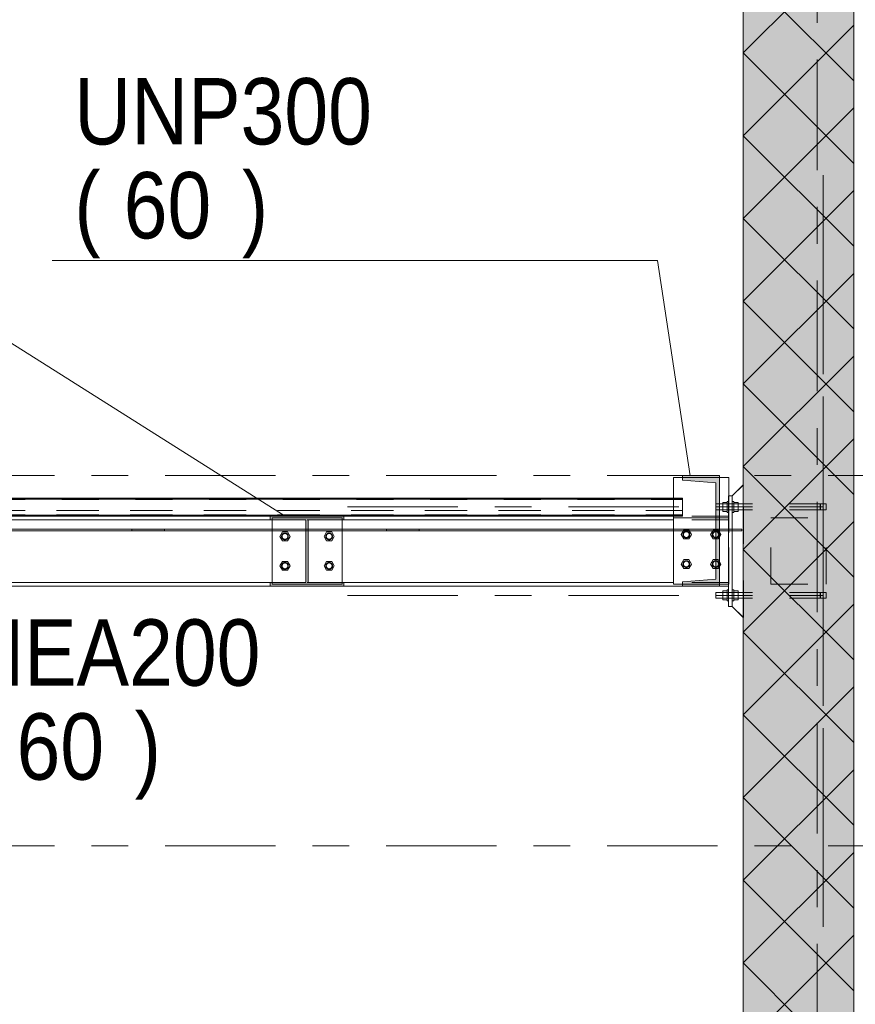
# Model space of a CAD drawing. Header units: millimetres. Extents: x -923 to -82, y -1402 to -808.
# Tile 103 of 109: x -267 to -244, y -919 to -892. Entities that reach past the tile are written whole.
import ezdxf

# ---------------------------------------------------------------- set-up
doc = ezdxf.new("R2010")
doc.units = ezdxf.units.MM
for name, pattern in [('XKITLINE00', [0]), ('XKITLINE01', [4, 1, -1, 1, -1]), ('XKITLINE02', [4, 2, -2]), ('XKITLINE03', [6, 3, -1, 1, -1])]:
    doc.linetypes.add(name, pattern=pattern)
for name, color, linetype, lineweight in [('Bout', 3, 'Continuous', 0), ('Onderdeel', 2, 'Continuous', 0), ('Onderdeel label', 2, 'Continuous', 0), ('Stramien', 4, 'Continuous', 0)]:
    doc.layers.add(name, color=color, linetype=linetype, lineweight=lineweight)
doc.styles.add('ARIAL', font='arial.ttf')

msp = doc.modelspace()

# ---------------------------------------------------------------- hatches: boundary and pattern name
at = {"layer": 'Onderdeel'}
for points in [[(-247.385, -920.404), (-247.385, -861.914), (-244.385, -861.914), (-244.385, -920.404)], [(-249.033, -904.934), (-249.033, -904.814), (-248.033, -904.814), (-248.033, -907.814), (-249.033, -907.814), (-249.033, -907.694), (-248.133, -907.622), (-248.133, -905.006)], [(-271.883, -905.456), (-271.883, -905.446), (-249.03, -905.446), (-249.03, -905.456)], [(-260.227, -906.014), (-260.227, -905.914), (-258.227, -905.914), (-258.227, -906.014), (-259.195, -906.014), (-259.195, -907.714), (-258.227, -907.714), (-258.227, -907.814), (-260.227, -907.814), (-260.227, -907.714), (-259.26, -907.714), (-259.26, -906.014)], [(-263.987, -906.314), (-263.987, -906.264), (-263.096, -906.264), (-263.096, -906.314)], [(-257.072, -906.314), (-257.072, -906.264), (-256.181, -906.264), (-256.181, -906.314)]]:
    msp.add_hatch(color=256, dxfattribs=at).paths.add_polyline_path(points, flags=17)

# ---------------------------------------------------------------- linework, layer by layer
at = {"layer": 'Bout', "linetype": 'XKITLINE02', "lineweight": 0}
for p, q in [((-259.897, -906.344), (-259.966, -906.464)), ((-259.758, -906.344), (-259.897, -906.344)), ((-259.689, -906.464), (-259.758, -906.344)), ((-258.697, -906.344), (-258.766, -906.464)), ((-258.558, -906.344), (-258.697, -906.344)), ((-258.489, -906.464), (-258.558, -906.344)), ((-249, -906.294), (-249.069, -906.414)), ((-249.012, -906.314), (-249, -906.294)), ((-248.862, -906.294), (-249, -906.294)), ((-249, -906.294), (-248.862, -906.294)), ((-248.792, -906.414), (-248.862, -906.294)), ((-248.862, -906.294), (-248.792, -906.414)), ((-248.2, -906.294), (-248.269, -906.414)), ((-248.212, -906.314), (-248.2, -906.294)), ((-248.062, -906.294), (-248.2, -906.294)), ((-248.2, -906.294), (-248.062, -906.294)), ((-247.992, -906.414), (-248.062, -906.294)), ((-248.062, -906.294), (-247.992, -906.414)), ((-259.966, -906.464), (-259.897, -906.584)), ((-259.897, -906.584), (-259.758, -906.584)), ((-259.758, -906.584), (-259.689, -906.464)), ((-258.766, -906.464), (-258.697, -906.584)), ((-258.697, -906.584), (-258.558, -906.584)), ((-258.558, -906.584), (-258.489, -906.464)), ((-249.069, -906.414), (-249, -906.534)), ((-249, -906.534), (-248.862, -906.534)), ((-248.862, -906.534), (-248.792, -906.414)), ((-248.269, -906.414), (-248.2, -906.534)), ((-248.2, -906.534), (-248.062, -906.534)), ((-248.062, -906.534), (-248.133, -906.534)), ((-248.062, -906.534), (-247.992, -906.414)), ((-248.033, -906.483), (-248.062, -906.534)), ((-259.897, -907.144), (-259.966, -907.264)), ((-259.758, -907.144), (-259.897, -907.144)), ((-259.689, -907.264), (-259.758, -907.144)), ((-258.697, -907.144), (-258.766, -907.264)), ((-258.558, -907.144), (-258.697, -907.144)), ((-258.489, -907.264), (-258.558, -907.144)), ((-249, -907.094), (-249.069, -907.214)), ((-248.862, -907.094), (-249, -907.094)), ((-248.792, -907.214), (-248.862, -907.094)), ((-248.2, -907.094), (-248.269, -907.214)), ((-248.062, -907.094), (-248.2, -907.094)), ((-248.133, -907.094), (-248.062, -907.094)), ((-247.992, -907.214), (-248.062, -907.094)), ((-248.062, -907.094), (-247.992, -907.214)), ((-259.966, -907.264), (-259.897, -907.384)), ((-259.897, -907.384), (-259.758, -907.384)), ((-259.758, -907.384), (-259.689, -907.264)), ((-258.766, -907.264), (-258.697, -907.384)), ((-258.697, -907.384), (-258.558, -907.384)), ((-258.558, -907.384), (-258.489, -907.264)), ((-249.069, -907.214), (-249, -907.334)), ((-249, -907.334), (-248.862, -907.334)), ((-248.862, -907.334), (-248.792, -907.214)), ((-248.269, -907.214), (-248.2, -907.334)), ((-248.2, -907.334), (-248.062, -907.334)), ((-248.062, -907.334), (-248.133, -907.334)), ((-248.062, -907.334), (-247.992, -907.214)), ((-248.033, -907.283), (-248.062, -907.334))]:
    msp.add_line(p, q, dxfattribs=at)
at = {"layer": 'Bout', "linetype": 'XKITLINE00', "lineweight": 0}
for p, q in [((-259.897, -906.344), (-259.966, -906.464)), ((-259.758, -906.344), (-259.897, -906.344)), ((-259.689, -906.464), (-259.758, -906.344)), ((-258.697, -906.344), (-258.766, -906.464)), ((-258.558, -906.344), (-258.697, -906.344)), ((-258.489, -906.464), (-258.558, -906.344)), ((-249.012, -906.314), (-249.07, -906.414)), ((-248.85, -906.314), (-248.792, -906.414)), ((-248.212, -906.314), (-248.27, -906.414)), ((-248.033, -906.344), (-247.992, -906.414)), ((-259.966, -906.464), (-259.897, -906.584)), ((-259.897, -906.584), (-259.758, -906.584)), ((-259.758, -906.584), (-259.689, -906.464)), ((-258.766, -906.464), (-258.697, -906.584)), ((-258.697, -906.584), (-258.558, -906.584)), ((-258.558, -906.584), (-258.489, -906.464)), ((-249, -906.534), (-249.07, -906.414)), ((-248.862, -906.534), (-249, -906.534)), ((-248.792, -906.414), (-248.862, -906.534)), ((-248.27, -906.414), (-248.2, -906.534)), ((-248.133, -906.534), (-248.2, -906.534)), ((-247.992, -906.414), (-248.033, -906.483)), ((-259.897, -907.144), (-259.966, -907.264)), ((-259.758, -907.144), (-259.897, -907.144)), ((-259.689, -907.264), (-259.758, -907.144)), ((-258.697, -907.144), (-258.766, -907.264)), ((-258.558, -907.144), (-258.697, -907.144)), ((-258.489, -907.264), (-258.558, -907.144)), ((-249.07, -907.214), (-249, -907.094)), ((-249, -907.094), (-248.862, -907.094)), ((-248.862, -907.094), (-248.792, -907.214)), ((-248.2, -907.094), (-248.27, -907.214)), ((-248.133, -907.094), (-248.2, -907.094)), ((-248.033, -907.144), (-247.992, -907.214)), ((-259.966, -907.264), (-259.897, -907.384)), ((-259.897, -907.384), (-259.758, -907.384)), ((-259.758, -907.384), (-259.689, -907.264)), ((-258.766, -907.264), (-258.697, -907.384)), ((-258.697, -907.384), (-258.558, -907.384)), ((-258.558, -907.384), (-258.489, -907.264)), ((-249, -907.334), (-249.07, -907.214)), ((-248.862, -907.334), (-249, -907.334)), ((-248.792, -907.214), (-248.862, -907.334)), ((-248.27, -907.214), (-248.2, -907.334)), ((-248.133, -907.334), (-248.2, -907.334)), ((-247.992, -907.214), (-248.033, -907.283))]:
    msp.add_line(p, q, dxfattribs=at)
at = {"layer": 'Bout', "linetype": 'XKITLINE02', "lineweight": 0}
for centre, radius, start, end in [((-259.827, -906.464), 0.09, 90, 270), ((-259.827, -906.464), 0.09, 90, 270), ((-259.827, -906.464), 0.09, 108, 288), ((-259.827, -906.464), 0.09, 108, 288), ((-259.827, -906.464), 0.08, 0, 180), ((-259.827, -906.464), 0.08, 330, 150), ((-259.827, -906.464), 0.09, 288, 108), ((-259.827, -906.464), 0.09, 288, 108), ((-259.827, -906.464), 0.09, 270, 90), ((-259.827, -906.464), 0.09, 270, 90), ((-258.627, -906.464), 0.09, 90, 270), ((-258.627, -906.464), 0.09, 90, 270), ((-258.627, -906.464), 0.09, 108, 288), ((-258.627, -906.464), 0.09, 108, 288), ((-258.627, -906.464), 0.08, 0, 180), ((-258.627, -906.464), 0.08, 330, 150), ((-258.627, -906.464), 0.09, 288, 108), ((-258.627, -906.464), 0.09, 288, 108), ((-258.627, -906.464), 0.09, 270, 90), ((-258.627, -906.464), 0.09, 270, 90), ((-248.931, -906.414), 0.09, 90, 270), ((-248.931, -906.414), 0.09, 90, 270), ((-248.931, -906.414), 0.09, 72, 252), ((-248.931, -906.414), 0.09, 90, 270), ((-248.931, -906.414), 0.09, 72, 252), ((-248.931, -906.414), 0.09, 90, 270), ((-248.931, -906.414), 0.09, 108, 288), ((-248.931, -906.414), 0.09, 108, 288), ((-248.931, -906.414), 0.08, 0, 180), ((-248.931, -906.414), 0.08, 30, 210), ((-248.931, -906.414), 0.08, 0, 180), ((-248.931, -906.414), 0.08, 150, 330), ((-248.931, -906.414), 0.08, 330, 150), ((-248.931, -906.414), 0.08, 210, 30), ((-248.931, -906.414), 0.09, 288, 108), ((-248.931, -906.414), 0.09, 288, 108), ((-248.931, -906.414), 0.09, 252, 72), ((-248.931, -906.414), 0.09, 252, 72), ((-248.931, -906.414), 0.09, 270, 90), ((-248.931, -906.414), 0.09, 270, 90), ((-248.931, -906.414), 0.09, 270, 90), ((-248.931, -906.414), 0.09, 270, 90), ((-248.131, -906.414), 0.09, 90, 270), ((-248.131, -906.414), 0.09, 90, 270), ((-248.131, -906.414), 0.09, 72, 252), ((-248.131, -906.414), 0.09, 90, 270), ((-248.131, -906.414), 0.09, 72, 252), ((-248.131, -906.414), 0.09, 90, 270), ((-248.131, -906.414), 0.09, 108, 288), ((-248.131, -906.414), 0.09, 108, 288), ((-248.131, -906.414), 0.08, 0, 180), ((-248.131, -906.414), 0.08, 30, 210), ((-248.131, -906.414), 0.08, 0, 180), ((-248.131, -906.414), 0.08, 150, 330), ((-248.131, -906.414), 0.08, 330, 150), ((-248.131, -906.414), 0.08, 210, 30), ((-248.131, -906.414), 0.09, 288, 108), ((-248.131, -906.414), 0.09, 288, 108), ((-248.131, -906.414), 0.09, 252, 72), ((-248.131, -906.414), 0.09, 252, 72), ((-248.131, -906.414), 0.09, 270, 90), ((-248.131, -906.414), 0.09, 270, 90), ((-248.131, -906.414), 0.09, 270, 90), ((-248.131, -906.414), 0.09, 270, 90), ((-259.827, -906.464), 0.08, 150, 330), ((-259.827, -906.464), 0.08, 180, 0), ((-258.627, -906.464), 0.08, 150, 330), ((-258.627, -906.464), 0.08, 180, 0), ((-248.931, -906.414), 0.08, 180, 0), ((-248.931, -906.414), 0.08, 180, 0), ((-248.131, -906.414), 0.08, 180, 0), ((-248.131, -906.414), 0.08, 180, 0), ((-259.827, -907.264), 0.09, 90, 270), ((-259.827, -907.264), 0.09, 90, 270), ((-259.827, -907.264), 0.09, 108, 288), ((-259.827, -907.264), 0.09, 108, 288), ((-259.827, -907.264), 0.08, 0, 180), ((-259.827, -907.264), 0.08, 330, 150), ((-259.827, -907.264), 0.09, 288, 108), ((-259.827, -907.264), 0.09, 288, 108), ((-259.827, -907.264), 0.09, 270, 90), ((-259.827, -907.264), 0.09, 270, 90), ((-258.627, -907.264), 0.09, 90, 270), ((-258.627, -907.264), 0.09, 90, 270), ((-258.627, -907.264), 0.09, 108, 288), ((-258.627, -907.264), 0.09, 108, 288), ((-258.627, -907.264), 0.08, 0, 180), ((-258.627, -907.264), 0.08, 330, 150), ((-258.627, -907.264), 0.09, 288, 108), ((-258.627, -907.264), 0.09, 288, 108), ((-258.627, -907.264), 0.09, 270, 90), ((-258.627, -907.264), 0.09, 270, 90), ((-248.931, -907.214), 0.09, 90, 270), ((-248.931, -907.214), 0.09, 90, 270), ((-248.931, -907.214), 0.09, 72, 252), ((-248.931, -907.214), 0.09, 90, 270), ((-248.931, -907.214), 0.09, 72, 252), ((-248.931, -907.214), 0.09, 90, 270), ((-248.931, -907.214), 0.09, 108, 288), ((-248.931, -907.214), 0.09, 108, 288), ((-248.931, -907.214), 0.08, 0, 180), ((-248.931, -907.214), 0.08, 30, 210), ((-248.931, -907.214), 0.08, 0, 180), ((-248.931, -907.214), 0.08, 150, 330), ((-248.931, -907.214), 0.08, 330, 150), ((-248.931, -907.214), 0.08, 210, 30), ((-248.931, -907.214), 0.09, 288, 108), ((-248.931, -907.214), 0.09, 288, 108), ((-248.931, -907.214), 0.09, 252, 72), ((-248.931, -907.214), 0.09, 252, 72), ((-248.931, -907.214), 0.09, 270, 90), ((-248.931, -907.214), 0.09, 270, 90), ((-248.931, -907.214), 0.09, 270, 90), ((-248.931, -907.214), 0.09, 270, 90), ((-248.131, -907.214), 0.09, 90, 270), ((-248.131, -907.214), 0.09, 90, 270), ((-248.131, -907.214), 0.09, 72, 252), ((-248.131, -907.214), 0.09, 90, 270), ((-248.131, -907.214), 0.09, 72, 252), ((-248.131, -907.214), 0.09, 90, 270), ((-248.131, -907.214), 0.09, 108, 288), ((-248.131, -907.214), 0.09, 108, 288), ((-248.131, -907.214), 0.08, 0, 180), ((-248.131, -907.214), 0.08, 30, 210), ((-248.131, -907.214), 0.08, 0, 180), ((-248.131, -907.214), 0.08, 150, 330), ((-248.131, -907.214), 0.08, 330, 150), ((-248.131, -907.214), 0.08, 210, 30), ((-248.131, -907.214), 0.09, 288, 108), ((-248.131, -907.214), 0.09, 288, 108), ((-248.131, -907.214), 0.09, 252, 72), ((-248.131, -907.214), 0.09, 252, 72), ((-248.131, -907.214), 0.09, 270, 90), ((-248.131, -907.214), 0.09, 270, 90), ((-248.131, -907.214), 0.09, 270, 90), ((-248.131, -907.214), 0.09, 270, 90), ((-259.827, -907.264), 0.08, 150, 330), ((-259.827, -907.264), 0.08, 180, 0), ((-258.627, -907.264), 0.08, 150, 330), ((-258.627, -907.264), 0.08, 180, 0), ((-248.931, -907.214), 0.08, 180, 0), ((-248.931, -907.214), 0.08, 180, 0), ((-248.131, -907.214), 0.08, 180, 0), ((-248.131, -907.214), 0.08, 180, 0)]:
    msp.add_arc(centre, radius, start, end, dxfattribs=at)
at = {"layer": 'Onderdeel', "linetype": 'XKITLINE00', "lineweight": 0}
for p, q in [((-247.385, -944.814), (-247.385, -861.914)), ((-244.385, -861.914), (-244.385, -920.404)), ((-247.385, -893.344), (-244.385, -890.344)), ((-244.385, -894.099), (-247.385, -891.099)), ((-247.385, -895.59), (-244.385, -892.59)), ((-244.385, -896.344), (-247.385, -893.344)), ((-247.385, -897.835), (-244.385, -894.835)), ((-244.385, -898.59), (-247.385, -895.59)), ((-247.385, -900.08), (-244.385, -897.08)), ((-244.385, -900.835), (-247.385, -897.835)), ((-247.385, -902.325), (-244.385, -899.325)), ((-244.385, -903.08), (-247.385, -900.08)), ((-247.385, -904.57), (-244.385, -901.57)), ((-244.385, -905.325), (-247.385, -902.325)), ((-247.385, -906.815), (-244.385, -903.815)), ((-244.385, -907.57), (-247.385, -904.57)), ((-249.281, -904.864), (-249.281, -905.429)), ((-249.033, -904.864), (-249.281, -904.864)), ((-249.033, -904.814), (-248.031, -904.814)), ((-249.033, -904.934), (-249.033, -904.814)), ((-248.133, -905.006), (-249.033, -904.934)), ((-248.133, -907.622), (-248.133, -905.006)), ((-248.033, -907.814), (-248.033, -904.814)), ((-248.031, -904.814), (-248.033, -904.814)), ((-247.781, -904.864), (-248.033, -904.864)), ((-248.031, -904.814), (-248.031, -905.584)), ((-248.031, -904.814), (-248.031, -904.864)), ((-248.031, -904.814), (-248.031, -904.814)), ((-247.781, -905.364), (-247.781, -904.864)), ((-247.781, -904.864), (-247.781, -905.364)), ((-247.385, -905.066), (-247.683, -905.364)), ((-249.03, -905.429), (-271.883, -905.429)), ((-249.03, -905.435), (-271.883, -905.435)), ((-271.883, -905.446), (-249.03, -905.446)), ((-249.03, -905.456), (-271.883, -905.456)), ((-249.03, -905.456), (-271.883, -905.456)), ((-249.03, -905.429), (-249.03, -905.435)), ((-249.03, -905.435), (-249.03, -905.456)), ((-249.03, -905.456), (-249.03, -905.914)), ((-247.943, -905.584), (-248.033, -905.584)), ((-247.943, -905.784), (-247.943, -905.544)), ((-247.943, -905.544), (-247.943, -905.544)), ((-247.823, -905.544), (-247.943, -905.544)), ((-247.823, -905.814), (-247.823, -905.514)), ((-247.823, -905.514), (-247.823, -905.514)), ((-247.783, -905.514), (-247.823, -905.514)), ((-247.783, -908.364), (-247.783, -905.364)), ((-247.683, -905.364), (-247.783, -905.364)), ((-247.683, -908.363), (-247.683, -905.364)), ((-247.683, -908.364), (-247.683, -905.364)), ((-247.943, -905.744), (-248.033, -905.744)), ((-248.031, -905.744), (-248.031, -906.264)), ((-247.943, -905.784), (-247.943, -905.784)), ((-247.823, -905.784), (-247.943, -905.784)), ((-247.823, -905.814), (-247.823, -905.814)), ((-247.783, -905.814), (-247.823, -905.814)), ((-249.03, -905.887), (-271.883, -905.887)), ((-249.03, -905.906), (-271.883, -905.906)), ((-260.227, -905.914), (-271.883, -905.914)), ((-260.227, -906.014), (-270.883, -906.014)), ((-260.227, -905.914), (-260.227, -905.914)), ((-260.227, -906.014), (-260.227, -905.914)), ((-260.227, -905.914), (-258.227, -905.914)), ((-260.227, -906.014), (-260.227, -906.014)), ((-259.26, -906.014), (-260.227, -906.014)), ((-260.177, -906.014), (-260.177, -906.264)), ((-259.26, -906.014), (-259.26, -906.014)), ((-259.26, -907.714), (-259.26, -906.014)), ((-259.195, -906.014), (-259.195, -906.014)), ((-259.195, -906.014), (-259.195, -907.714)), ((-259.195, -906.014), (-258.227, -906.014)), ((-258.277, -906.014), (-258.277, -906.264)), ((-258.227, -906.014), (-258.227, -905.914)), ((-249.03, -905.914), (-258.227, -905.914)), ((-258.227, -906.014), (-258.227, -906.014)), ((-249.281, -906.014), (-258.227, -906.014)), ((-249.281, -906.264), (-249.281, -905.914)), ((-247.385, -909.06), (-244.385, -906.06)), ((-263.987, -906.264), (-271.883, -906.264)), ((-263.987, -906.314), (-271.883, -906.314)), ((-263.987, -906.314), (-263.987, -906.264)), ((-260.084, -906.264), (-263.987, -906.264)), ((-260.084, -906.314), (-263.987, -906.314)), ((-263.096, -906.314), (-263.096, -906.264)), ((-260.177, -906.314), (-260.177, -907.714)), ((-259.26, -906.264), (-260.084, -906.264)), ((-259.26, -906.314), (-260.084, -906.314)), ((-256.181, -906.264), (-259.195, -906.264)), ((-256.181, -906.314), (-259.195, -906.314)), ((-258.277, -906.314), (-258.277, -907.714)), ((-257.072, -906.314), (-257.072, -906.264)), ((-256.181, -906.314), (-256.181, -906.264)), ((-248.133, -906.264), (-256.181, -906.264)), ((-248.133, -906.314), (-256.181, -906.314)), ((-249.281, -907.764), (-249.281, -906.314)), ((-247.934, -906.264), (-248.033, -906.264)), ((-247.934, -906.314), (-248.033, -906.314)), ((-248.031, -906.314), (-248.031, -906.347)), ((-248.031, -906.48), (-248.031, -907.147)), ((-244.385, -909.815), (-247.385, -906.815)), ((-248.031, -907.28), (-248.031, -907.814)), ((-260.227, -907.714), (-270.883, -907.714)), ((-260.227, -907.714), (-260.227, -907.714)), ((-260.227, -907.814), (-260.227, -907.714)), ((-260.227, -907.714), (-259.26, -907.714)), ((-259.26, -907.714), (-259.26, -907.714)), ((-259.195, -907.714), (-258.227, -907.714)), ((-258.227, -907.714), (-258.227, -907.714)), ((-258.227, -907.714), (-258.227, -907.814)), ((-249.281, -907.714), (-258.227, -907.714)), ((-249.033, -907.694), (-248.133, -907.622)), ((-249.033, -907.694), (-249.033, -907.814)), ((-260.227, -907.814), (-270.883, -907.814)), ((-258.227, -907.814), (-260.227, -907.814)), ((-258.227, -907.814), (-258.227, -907.814)), ((-249.033, -907.814), (-258.227, -907.814)), ((-249.033, -907.764), (-249.281, -907.764)), ((-249.033, -907.814), (-248.031, -907.814)), ((-248.133, -908.144), (-248.133, -907.984)), ((-248.133, -907.984), (-248.133, -907.984)), ((-248.133, -907.984), (-247.943, -907.984)), ((-247.783, -907.764), (-248.033, -907.764)), ((-248.033, -907.814), (-248.031, -907.814)), ((-247.783, -907.814), (-248.033, -907.814)), ((-247.943, -908.184), (-247.943, -907.944)), ((-247.943, -907.944), (-247.943, -907.944)), ((-247.823, -907.944), (-247.943, -907.944)), ((-247.823, -908.214), (-247.823, -907.914)), ((-247.823, -907.914), (-247.823, -907.914)), ((-247.783, -907.914), (-247.823, -907.914)), ((-248.133, -908.144), (-248.133, -908.144)), ((-247.943, -908.144), (-248.133, -908.144)), ((-247.943, -908.184), (-247.943, -908.184)), ((-247.823, -908.184), (-247.943, -908.184)), ((-247.823, -908.214), (-247.823, -908.214)), ((-247.783, -908.214), (-247.823, -908.214)), ((-247.683, -908.364), (-247.783, -908.364)), ((-247.385, -908.661), (-247.683, -908.363)), ((-247.385, -911.305), (-244.385, -908.305)), ((-244.385, -912.06), (-247.385, -909.06)), ((-247.385, -913.55), (-244.385, -910.55)), ((-244.385, -914.305), (-247.385, -911.305)), ((-247.385, -915.795), (-244.385, -912.795)), ((-244.385, -916.55), (-247.385, -913.55)), ((-247.385, -918.04), (-244.385, -915.04)), ((-244.385, -918.795), (-247.385, -915.795)), ((-247.385, -920.285), (-244.385, -917.285)), ((-245.022, -920.404), (-247.385, -918.04))]:
    msp.add_line(p, q, dxfattribs=at)
at = {"layer": 'Onderdeel', "linetype": 'XKITLINE03', "lineweight": 0}
for p, q in [((-245.212, -905.664), (-245.212, -895.664)), ((-245.213, -908.064), (-245.213, -898.064)), ((-258.133, -905.664), (-245.533, -905.664)), ((-258.132, -905.664), (-245.532, -905.664)), ((-245.533, -905.664), (-245.41, -905.664)), ((-245.532, -905.664), (-245.41, -905.664)), ((-245.41, -905.664), (-245.306, -905.664)), ((-245.41, -905.664), (-245.306, -905.664)), ((-245.306, -905.664), (-245.237, -905.664)), ((-245.306, -905.664), (-245.237, -905.664)), ((-245.237, -905.664), (-245.213, -905.664)), ((-245.237, -905.664), (-245.212, -905.664)), ((-245.213, -905.664), (-245.213, -915.664)), ((-258.133, -908.064), (-245.533, -908.064)), ((-258.132, -908.064), (-245.532, -908.064)), ((-245.533, -908.064), (-245.41, -908.064)), ((-245.532, -908.064), (-245.41, -908.064)), ((-245.41, -908.064), (-245.306, -908.064)), ((-245.41, -908.064), (-245.306, -908.064)), ((-245.306, -908.064), (-245.237, -908.064)), ((-245.306, -908.064), (-245.237, -908.064)), ((-245.237, -908.064), (-245.213, -908.064)), ((-245.237, -908.064), (-245.212, -908.064)), ((-245.212, -908.064), (-245.212, -918.064))]:
    msp.add_line(p, q, dxfattribs=at)
at = {"layer": 'Onderdeel', "linetype": 'XKITLINE01', "lineweight": 0}
for p, q in [((-249.281, -907.764), (-249.281, -904.864)), ((-247.781, -904.864), (-249.281, -904.864)), ((-249.031, -904.814), (-249.033, -904.814)), ((-248.033, -904.864), (-249.033, -904.864)), ((-249.031, -904.934), (-249.033, -904.934)), ((-249.031, -904.934), (-249.031, -904.814)), ((-248.033, -904.814), (-249.031, -904.814)), ((-249.031, -904.814), (-249.031, -904.934)), ((-248.131, -905.006), (-249.031, -904.934)), ((-249.031, -904.934), (-248.131, -905.006)), ((-249.031, -904.934), (-249.031, -904.934)), ((-248.131, -905.006), (-248.133, -905.006)), ((-248.131, -907.622), (-248.131, -905.006)), ((-248.131, -905.006), (-248.131, -907.622)), ((-248.131, -905.006), (-248.131, -905.006)), ((-248.031, -904.864), (-248.031, -907.814)), ((-247.382, -905.064), (-247.682, -905.363)), ((-247.383, -905.064), (-247.385, -905.066)), ((-247.382, -905.064), (-247.383, -905.064)), ((-247.383, -905.064), (-247.383, -908.664)), ((-247.382, -908.664), (-247.382, -905.064)), ((-249.03, -905.429), (-271.883, -905.429)), ((-249.03, -905.429), (-271.883, -905.429)), ((-249.03, -905.429), (-271.883, -905.429)), ((-249.03, -905.429), (-271.883, -905.429)), ((-249.03, -905.431), (-271.883, -905.431)), ((-249.03, -905.431), (-271.883, -905.431)), ((-249.03, -905.431), (-271.883, -905.431)), ((-249.03, -905.431), (-271.883, -905.431)), ((-249.03, -905.431), (-271.883, -905.431)), ((-249.03, -905.435), (-271.883, -905.435)), ((-249.03, -905.435), (-271.883, -905.435)), ((-249.03, -905.435), (-271.883, -905.435)), ((-249.03, -905.435), (-271.883, -905.435)), ((-271.883, -905.436), (-249.03, -905.436)), ((-249.03, -905.436), (-271.883, -905.436)), ((-271.883, -905.436), (-249.03, -905.436)), ((-249.03, -905.436), (-271.883, -905.436)), ((-271.883, -905.436), (-249.03, -905.436)), ((-249.03, -905.436), (-271.883, -905.436)), ((-249.03, -905.436), (-271.883, -905.436)), ((-271.883, -905.436), (-249.03, -905.436)), ((-249.03, -905.436), (-271.883, -905.436)), ((-249.03, -905.439), (-271.883, -905.439)), ((-249.03, -905.439), (-271.883, -905.439)), ((-249.03, -905.439), (-271.883, -905.439)), ((-249.03, -905.439), (-271.883, -905.439)), ((-249.03, -905.439), (-271.883, -905.439)), ((-249.03, -905.441), (-271.883, -905.441)), ((-249.03, -905.441), (-271.883, -905.441)), ((-249.03, -905.441), (-271.883, -905.441)), ((-249.03, -905.441), (-271.883, -905.441)), ((-249.03, -905.441), (-271.883, -905.441)), ((-271.883, -905.442), (-249.03, -905.442)), ((-271.883, -905.442), (-249.03, -905.442)), ((-271.883, -905.442), (-249.03, -905.442)), ((-271.883, -905.442), (-249.03, -905.442)), ((-249.03, -905.446), (-271.883, -905.446)), ((-249.03, -905.446), (-271.883, -905.446)), ((-249.03, -905.446), (-271.883, -905.446)), ((-249.03, -905.446), (-271.883, -905.446)), ((-249.03, -905.446), (-271.883, -905.446)), ((-249.03, -905.449), (-271.883, -905.449)), ((-249.03, -905.449), (-271.883, -905.449)), ((-249.03, -905.449), (-271.883, -905.449)), ((-249.03, -905.449), (-271.883, -905.449)), ((-249.03, -905.449), (-271.883, -905.449)), ((-249.03, -905.451), (-271.883, -905.451)), ((-249.03, -905.451), (-271.883, -905.451)), ((-249.03, -905.451), (-271.883, -905.451)), ((-249.03, -905.451), (-271.883, -905.451)), ((-249.03, -905.451), (-271.883, -905.451)), ((-249.03, -905.452), (-271.883, -905.452)), ((-249.03, -905.452), (-271.883, -905.452)), ((-249.03, -905.452), (-271.883, -905.452)), ((-271.883, -905.452), (-249.03, -905.452)), ((-249.03, -905.452), (-271.883, -905.452)), ((-271.883, -905.456), (-249.03, -905.456)), ((-249.03, -905.456), (-271.883, -905.456)), ((-249.03, -905.456), (-271.883, -905.456)), ((-271.883, -905.456), (-249.03, -905.456)), ((-249.03, -905.456), (-271.883, -905.456)), ((-249.03, -905.456), (-271.883, -905.456)), ((-271.883, -905.456), (-249.03, -905.456)), ((-249.03, -905.456), (-271.883, -905.456)), ((-249.03, -905.456), (-271.883, -905.456)), ((-249.03, -905.456), (-271.883, -905.456)), ((-271.883, -905.456), (-249.03, -905.456)), ((-249.03, -905.456), (-271.883, -905.456)), ((-271.883, -905.46), (-249.03, -905.46)), ((-271.883, -905.46), (-249.03, -905.46)), ((-271.883, -905.46), (-249.03, -905.46)), ((-271.883, -905.46), (-249.03, -905.46)), ((-249.281, -905.429), (-249.281, -906.264)), ((-249.03, -905.429), (-249.03, -905.914)), ((-249.03, -905.429), (-249.03, -905.914)), ((-249.03, -905.429), (-249.03, -905.914)), ((-249.03, -905.431), (-249.03, -905.429)), ((-249.03, -905.429), (-249.03, -905.435)), ((-249.03, -905.429), (-249.03, -905.914)), ((-249.03, -905.439), (-249.03, -905.431)), ((-249.03, -905.441), (-249.03, -905.436)), ((-249.03, -905.436), (-249.03, -905.439)), ((-249.03, -905.446), (-249.03, -905.439)), ((-249.03, -905.446), (-249.03, -905.439)), ((-249.03, -905.446), (-249.03, -905.441)), ((-249.03, -905.456), (-249.03, -905.446)), ((-249.03, -905.451), (-249.03, -905.446)), ((-249.03, -905.446), (-249.03, -905.456)), ((-249.03, -905.449), (-249.03, -905.446)), ((-249.03, -905.451), (-249.03, -905.456)), ((-249.03, -905.456), (-249.03, -905.451)), ((-248.133, -905.744), (-248.133, -905.584)), ((-248.133, -905.744), (-248.133, -905.584)), ((-248.033, -905.584), (-248.133, -905.584)), ((-245.132, -905.584), (-248.132, -905.584)), ((-248.132, -905.744), (-248.132, -905.584)), ((-248.132, -905.584), (-248.132, -905.744)), ((-248.031, -905.584), (-248.031, -905.744)), ((-247.943, -905.544), (-247.943, -905.784)), ((-245.133, -905.584), (-247.943, -905.584)), ((-247.942, -905.544), (-247.942, -905.784)), ((-247.942, -905.784), (-247.942, -905.544)), ((-247.942, -905.544), (-247.942, -905.544)), ((-247.822, -905.544), (-247.942, -905.544)), ((-247.823, -905.514), (-247.823, -905.814)), ((-247.823, -905.544), (-247.823, -905.544)), ((-247.823, -905.544), (-247.823, -905.784)), ((-247.823, -905.544), (-247.823, -905.544)), ((-247.823, -905.784), (-247.823, -905.544)), ((-247.822, -905.514), (-247.822, -905.814)), ((-247.822, -905.814), (-247.822, -905.514)), ((-247.822, -905.514), (-247.822, -905.514)), ((-247.782, -905.514), (-247.822, -905.514)), ((-247.822, -905.784), (-247.822, -905.544)), ((-247.822, -905.784), (-247.822, -905.544)), ((-247.783, -905.514), (-247.783, -905.514)), ((-247.783, -905.514), (-247.783, -905.814)), ((-247.783, -905.514), (-247.783, -905.514)), ((-247.783, -905.814), (-247.783, -905.514)), ((-247.782, -905.364), (-247.782, -908.364)), ((-247.782, -905.814), (-247.782, -905.514)), ((-247.782, -905.814), (-247.782, -905.514)), ((-247.781, -907.764), (-247.781, -905.364)), ((-247.781, -905.364), (-247.781, -907.764)), ((-247.682, -905.363), (-247.683, -905.364)), ((-247.682, -905.364), (-247.683, -905.364)), ((-247.683, -905.364), (-247.682, -905.364)), ((-247.683, -905.814), (-247.683, -905.514)), ((-247.683, -905.514), (-247.683, -905.514)), ((-247.683, -905.514), (-247.683, -905.814)), ((-247.643, -905.514), (-247.683, -905.514)), ((-247.682, -905.363), (-247.682, -908.364)), ((-247.682, -908.364), (-247.682, -905.364)), ((-247.682, -905.514), (-247.682, -905.814)), ((-247.682, -905.814), (-247.682, -905.514)), ((-247.682, -905.514), (-247.682, -905.514)), ((-247.642, -905.514), (-247.682, -905.514)), ((-247.643, -905.814), (-247.643, -905.514)), ((-247.643, -905.514), (-247.643, -905.814)), ((-247.643, -905.784), (-247.643, -905.544)), ((-247.643, -905.544), (-247.643, -905.544)), ((-247.643, -905.544), (-247.643, -905.784)), ((-247.523, -905.544), (-247.643, -905.544)), ((-247.642, -905.814), (-247.642, -905.514)), ((-247.642, -905.814), (-247.642, -905.514)), ((-247.642, -905.544), (-247.642, -905.784)), ((-247.642, -905.784), (-247.642, -905.544)), ((-247.642, -905.544), (-247.642, -905.544)), ((-247.522, -905.544), (-247.642, -905.544)), ((-247.523, -905.784), (-247.523, -905.544)), ((-247.523, -905.544), (-247.523, -905.784)), ((-247.522, -905.784), (-247.522, -905.544)), ((-247.522, -905.784), (-247.522, -905.544)), ((-245.293, -905.584), (-245.293, -905.584)), ((-245.293, -905.584), (-245.293, -905.744)), ((-245.293, -905.744), (-245.293, -905.584)), ((-245.292, -905.584), (-245.292, -905.584)), ((-245.292, -905.744), (-245.292, -905.584)), ((-245.133, -905.584), (-245.133, -905.584)), ((-245.133, -905.744), (-245.133, -905.584)), ((-245.132, -905.584), (-245.132, -905.584)), ((-245.132, -905.584), (-245.132, -905.744)), ((-245.132, -905.744), (-245.132, -905.584)), ((-249.03, -905.759), (-271.883, -905.759)), ((-249.03, -905.759), (-271.883, -905.759)), ((-249.03, -905.759), (-271.883, -905.759)), ((-271.883, -905.759), (-249.03, -905.759)), ((-271.883, -905.763), (-249.03, -905.763)), ((-271.883, -905.763), (-249.03, -905.763)), ((-271.883, -905.763), (-249.03, -905.763)), ((-271.883, -905.763), (-249.03, -905.763)), ((-248.033, -905.744), (-248.133, -905.744)), ((-245.132, -905.744), (-248.132, -905.744)), ((-245.133, -905.744), (-247.943, -905.744)), ((-247.942, -905.784), (-247.942, -905.784)), ((-247.942, -905.784), (-247.822, -905.784)), ((-247.823, -905.784), (-247.823, -905.784)), ((-247.823, -905.784), (-247.823, -905.784)), ((-247.822, -905.814), (-247.822, -905.814)), ((-247.822, -905.814), (-247.782, -905.814)), ((-247.783, -905.814), (-247.783, -905.814)), ((-247.783, -905.814), (-247.783, -905.814)), ((-247.683, -905.814), (-247.683, -905.814)), ((-247.683, -905.814), (-247.643, -905.814)), ((-247.682, -905.814), (-247.682, -905.814)), ((-247.682, -905.814), (-247.642, -905.814)), ((-247.643, -905.784), (-247.643, -905.784)), ((-247.643, -905.784), (-247.523, -905.784)), ((-247.642, -905.784), (-247.642, -905.784)), ((-247.642, -905.784), (-247.522, -905.784)), ((-245.293, -905.744), (-245.293, -905.744)), ((-245.292, -905.744), (-245.292, -905.744)), ((-245.133, -905.744), (-245.133, -905.744)), ((-245.132, -905.744), (-245.132, -905.744)), ((-247.783, -905.914), (-272.218, -905.914)), ((-271.883, -905.875), (-249.03, -905.875)), ((-271.883, -905.875), (-249.03, -905.875)), ((-271.883, -905.875), (-249.03, -905.875)), ((-271.883, -905.875), (-249.03, -905.875)), ((-271.883, -905.879), (-249.03, -905.879)), ((-271.883, -905.879), (-249.03, -905.879)), ((-271.883, -905.879), (-249.03, -905.879)), ((-271.883, -905.879), (-249.03, -905.879)), ((-249.03, -905.883), (-271.883, -905.883)), ((-249.03, -905.883), (-271.883, -905.883)), ((-249.03, -905.883), (-271.883, -905.883)), ((-249.03, -905.883), (-271.883, -905.883)), ((-249.03, -905.883), (-271.883, -905.883)), ((-249.03, -905.887), (-271.883, -905.887)), ((-249.03, -905.887), (-271.883, -905.887)), ((-249.03, -905.887), (-271.883, -905.887)), ((-249.03, -905.887), (-271.883, -905.887)), ((-271.883, -905.892), (-249.03, -905.892)), ((-271.883, -905.892), (-249.03, -905.892)), ((-271.883, -905.892), (-249.03, -905.892)), ((-271.883, -905.892), (-249.03, -905.892)), ((-249.03, -905.899), (-271.883, -905.899)), ((-271.883, -905.899), (-249.03, -905.899)), ((-249.03, -905.899), (-271.883, -905.899)), ((-271.883, -905.899), (-249.03, -905.899)), ((-249.03, -905.899), (-271.883, -905.899)), ((-271.883, -905.899), (-249.03, -905.899)), ((-249.03, -905.899), (-271.883, -905.899)), ((-271.883, -905.899), (-249.03, -905.899)), ((-249.03, -905.9), (-271.883, -905.9)), ((-249.03, -905.9), (-271.883, -905.9)), ((-249.03, -905.9), (-271.883, -905.9)), ((-249.03, -905.9), (-271.883, -905.9)), ((-249.03, -905.9), (-271.883, -905.9)), ((-249.03, -905.906), (-271.883, -905.906)), ((-249.03, -905.906), (-271.883, -905.906)), ((-249.03, -905.906), (-271.883, -905.906)), ((-249.03, -905.906), (-271.883, -905.906)), ((-249.03, -905.906), (-271.883, -905.906)), ((-249.03, -905.906), (-271.883, -905.906)), ((-249.03, -905.906), (-271.883, -905.906)), ((-249.03, -905.906), (-271.883, -905.906)), ((-249.03, -905.906), (-271.883, -905.906)), ((-249.03, -905.914), (-271.883, -905.914)), ((-249.03, -905.914), (-271.883, -905.914)), ((-249.03, -905.914), (-271.883, -905.914)), ((-271.883, -905.914), (-249.03, -905.914)), ((-260.227, -906.014), (-260.227, -905.914)), ((-258.227, -905.914), (-260.227, -905.914)), ((-260.227, -905.914), (-260.227, -906.014)), ((-258.227, -905.914), (-260.227, -905.914)), ((-258.227, -906.014), (-260.227, -906.014)), ((-260.227, -906.014), (-259.26, -906.014)), ((-260.177, -907.764), (-260.177, -905.964)), ((-258.277, -905.964), (-260.177, -905.964)), ((-260.177, -907.764), (-260.177, -905.964)), ((-258.277, -905.964), (-260.177, -905.964)), ((-260.177, -905.964), (-260.177, -906.014)), ((-258.277, -905.964), (-260.177, -905.964)), ((-260.177, -907.764), (-260.177, -905.964)), ((-260.177, -905.964), (-258.277, -905.964)), ((-259.26, -906.014), (-259.26, -906.014)), ((-259.26, -906.014), (-259.26, -907.714)), ((-259.26, -906.014), (-259.26, -907.714)), ((-259.195, -906.014), (-259.195, -907.714)), ((-259.195, -907.714), (-259.195, -906.014)), ((-259.195, -906.014), (-258.227, -906.014)), ((-258.277, -907.764), (-258.277, -905.964)), ((-258.277, -907.764), (-258.277, -905.964)), ((-258.277, -905.964), (-258.277, -906.314)), ((-258.277, -907.764), (-258.277, -905.964)), ((-258.227, -905.914), (-258.227, -905.914)), ((-258.227, -905.914), (-258.227, -906.014)), ((-258.227, -906.014), (-258.227, -905.914)), ((-249.281, -907.764), (-249.281, -905.964)), ((-247.781, -905.964), (-249.281, -905.964)), ((-249.281, -907.764), (-249.281, -905.964)), ((-249.281, -905.964), (-247.781, -905.964)), ((-247.783, -906.014), (-249.281, -906.014)), ((-249.03, -905.9), (-249.03, -905.906)), ((-249.03, -905.906), (-249.03, -905.9)), ((-249.03, -905.9), (-249.03, -905.906)), ((-249.03, -905.906), (-249.03, -905.9)), ((-249.03, -905.9), (-249.03, -905.906)), ((-249.03, -905.906), (-249.03, -905.9)), ((-247.783, -906.014), (-247.783, -905.914)), ((-247.783, -906.014), (-247.783, -905.914)), ((-247.783, -906.014), (-247.783, -907.714)), ((-247.783, -906.014), (-247.783, -907.714)), ((-247.781, -907.764), (-247.781, -905.964)), ((-247.781, -907.764), (-247.781, -905.964)), ((-246.635, -907.764), (-246.635, -905.964)), ((-246.635, -905.964), (-245.135, -905.964)), ((-245.135, -907.764), (-245.135, -905.964)), ((-260.084, -906.264), (-263.987, -906.264)), ((-260.084, -906.314), (-263.987, -906.314)), ((-260.177, -906.264), (-260.177, -906.314)), ((-256.181, -906.264), (-260.084, -906.264)), ((-256.181, -906.314), (-260.084, -906.314)), ((-259.195, -906.264), (-259.26, -906.264)), ((-259.195, -906.314), (-259.26, -906.314)), ((-258.277, -906.264), (-258.277, -906.314)), ((-249.281, -906.264), (-249.281, -906.314)), ((-248.144, -906.314), (-248.144, -906.264)), ((-248.033, -906.264), (-248.133, -906.264)), ((-248.033, -906.314), (-248.133, -906.314)), ((-248.031, -906.264), (-248.031, -906.314)), ((-248.031, -906.347), (-248.031, -906.48)), ((-247.934, -906.264), (-247.426, -906.264)), ((-247.426, -906.264), (-247.934, -906.264)), ((-247.426, -906.314), (-247.934, -906.314)), ((-247.426, -906.264), (-247.426, -906.314)), ((-248.031, -907.147), (-248.031, -907.28)), ((-260.227, -907.814), (-260.227, -907.714)), ((-258.227, -907.714), (-260.227, -907.714)), ((-259.26, -907.714), (-260.227, -907.714)), ((-260.227, -907.714), (-260.227, -907.814)), ((-260.177, -907.714), (-260.177, -907.764)), ((-259.26, -907.714), (-259.26, -907.714)), ((-258.227, -907.714), (-259.195, -907.714)), ((-258.277, -907.714), (-258.277, -907.764)), ((-258.227, -907.714), (-258.227, -907.814)), ((-258.227, -907.814), (-258.227, -907.714)), ((-247.783, -907.714), (-249.281, -907.714)), ((-249.031, -907.694), (-249.033, -907.694)), ((-249.031, -907.694), (-248.131, -907.622)), ((-248.131, -907.622), (-249.031, -907.694)), ((-249.031, -907.814), (-249.031, -907.694)), ((-249.031, -907.694), (-249.031, -907.814)), ((-249.031, -907.694), (-249.031, -907.694)), ((-248.131, -907.622), (-248.133, -907.622)), ((-248.131, -907.622), (-248.131, -907.622)), ((-247.783, -907.814), (-247.783, -907.714)), ((-247.783, -907.814), (-247.783, -907.714)), ((-258.227, -907.814), (-260.227, -907.814)), ((-258.227, -907.814), (-260.227, -907.814)), ((-258.277, -907.764), (-260.177, -907.764)), ((-258.277, -907.764), (-260.177, -907.764)), ((-258.277, -907.764), (-260.177, -907.764)), ((-260.177, -907.764), (-258.277, -907.764)), ((-258.227, -907.814), (-258.227, -907.814)), ((-247.781, -907.764), (-249.281, -907.764)), ((-247.781, -907.764), (-249.281, -907.764)), ((-249.281, -907.764), (-247.781, -907.764)), ((-248.033, -907.764), (-249.033, -907.764)), ((-248.033, -907.814), (-249.033, -907.814)), ((-249.031, -907.814), (-248.031, -907.814)), ((-248.133, -907.984), (-248.133, -908.144)), ((-245.132, -907.984), (-248.132, -907.984)), ((-248.132, -908.144), (-248.132, -907.984)), ((-248.132, -907.984), (-248.132, -908.144)), ((-247.943, -907.944), (-247.943, -908.184)), ((-245.133, -907.984), (-247.943, -907.984)), ((-247.942, -908.184), (-247.942, -907.944)), ((-247.942, -907.944), (-247.942, -907.944)), ((-247.942, -907.944), (-247.942, -908.184)), ((-247.822, -907.944), (-247.942, -907.944)), ((-247.823, -907.914), (-247.823, -908.214)), ((-247.823, -907.944), (-247.823, -907.944)), ((-247.823, -908.184), (-247.823, -907.944)), ((-247.823, -907.944), (-247.823, -907.944)), ((-247.823, -907.944), (-247.823, -908.184)), ((-247.822, -908.214), (-247.822, -907.914)), ((-247.822, -907.914), (-247.822, -907.914)), ((-247.822, -907.914), (-247.822, -908.214)), ((-247.782, -907.914), (-247.822, -907.914)), ((-247.822, -907.944), (-247.822, -908.184)), ((-247.822, -908.184), (-247.822, -907.944)), ((-247.783, -907.764), (-247.781, -907.764)), ((-247.781, -907.764), (-247.783, -907.764)), ((-247.783, -907.814), (-247.783, -907.814)), ((-247.783, -907.814), (-247.783, -907.814)), ((-247.783, -907.914), (-247.783, -907.914)), ((-247.783, -908.214), (-247.783, -907.914)), ((-247.783, -907.914), (-247.783, -907.914)), ((-247.783, -907.914), (-247.783, -908.214)), ((-247.782, -907.914), (-247.782, -908.214)), ((-247.782, -907.914), (-247.782, -908.214)), ((-247.683, -907.914), (-247.683, -908.214)), ((-247.683, -908.214), (-247.683, -907.914)), ((-247.683, -907.914), (-247.683, -907.914)), ((-247.643, -907.914), (-247.683, -907.914)), ((-247.682, -908.214), (-247.682, -907.914)), ((-247.682, -907.914), (-247.682, -907.914)), ((-247.682, -907.914), (-247.682, -908.214)), ((-247.642, -907.914), (-247.682, -907.914)), ((-247.643, -908.214), (-247.643, -907.914)), ((-247.643, -907.914), (-247.643, -908.214)), ((-247.643, -907.944), (-247.643, -908.184)), ((-247.643, -908.184), (-247.643, -907.944)), ((-247.643, -907.944), (-247.643, -907.944)), ((-247.523, -907.944), (-247.643, -907.944)), ((-247.642, -907.914), (-247.642, -908.214)), ((-247.642, -907.914), (-247.642, -908.214)), ((-247.642, -908.184), (-247.642, -907.944)), ((-247.642, -907.944), (-247.642, -907.944)), ((-247.642, -907.944), (-247.642, -908.184)), ((-247.522, -907.944), (-247.642, -907.944)), ((-247.523, -908.184), (-247.523, -907.944)), ((-247.523, -907.944), (-247.523, -908.184)), ((-247.522, -907.944), (-247.522, -908.184)), ((-247.522, -907.944), (-247.522, -908.184)), ((-246.635, -907.764), (-245.135, -907.764)), ((-245.293, -907.984), (-245.293, -907.984)), ((-245.293, -907.984), (-245.293, -908.144)), ((-245.293, -908.144), (-245.293, -907.984)), ((-245.292, -907.984), (-245.292, -907.984)), ((-245.292, -908.144), (-245.292, -907.984)), ((-245.133, -907.984), (-245.133, -907.984)), ((-245.133, -908.144), (-245.133, -907.984)), ((-245.132, -907.984), (-245.132, -907.984)), ((-245.132, -907.984), (-245.132, -908.144)), ((-245.132, -908.144), (-245.132, -907.984)), ((-245.132, -908.144), (-248.132, -908.144)), ((-245.133, -908.144), (-247.943, -908.144)), ((-247.942, -908.184), (-247.942, -908.184)), ((-247.942, -908.184), (-247.822, -908.184)), ((-247.823, -908.184), (-247.823, -908.184)), ((-247.823, -908.184), (-247.823, -908.184)), ((-247.822, -908.214), (-247.822, -908.214)), ((-247.822, -908.214), (-247.782, -908.214)), ((-247.783, -908.214), (-247.783, -908.214)), ((-247.783, -908.214), (-247.783, -908.214)), ((-247.683, -908.214), (-247.683, -908.214)), ((-247.683, -908.214), (-247.643, -908.214)), ((-247.682, -908.214), (-247.682, -908.214)), ((-247.682, -908.214), (-247.642, -908.214)), ((-247.643, -908.184), (-247.643, -908.184)), ((-247.643, -908.184), (-247.523, -908.184)), ((-247.642, -908.184), (-247.642, -908.184)), ((-247.642, -908.184), (-247.522, -908.184)), ((-245.293, -908.144), (-245.293, -908.144)), ((-245.292, -908.144), (-245.292, -908.144)), ((-245.133, -908.144), (-245.133, -908.144)), ((-245.132, -908.144), (-245.132, -908.144)), ((-247.682, -908.364), (-247.683, -908.363)), ((-247.682, -908.364), (-247.683, -908.364)), ((-247.682, -908.364), (-247.683, -908.364)), ((-247.382, -908.664), (-247.682, -908.364)), ((-247.383, -908.664), (-247.385, -908.661)), ((-247.383, -908.664), (-247.382, -908.664))]:
    msp.add_line(p, q, dxfattribs=at)
at = {"layer": 'Onderdeel label', "linetype": 'XKITLINE00', "lineweight": 0}
for p, q in [((-259.824, -905.917), (-276.447, -895.41)), ((-266.144, -898.976), (-249.711, -898.976)), ((-248.83, -904.818), (-249.711, -898.976))]:
    msp.add_line(p, q, dxfattribs=at)
at = {"layer": 'Stramien', "linetype": 'XKITLINE03', "lineweight": 0}
for p, q in [((-245.383, -1064.523), (-245.383, -840.314)), ((-407.083, -904.814), (-144.383, -904.814)), ((-407.083, -914.864), (-144.383, -914.864))]:
    msp.add_line(p, q, dxfattribs=at)

# ---------------------------------------------------------------- texts
at = {"layer": 'Onderdeel label', "style": 'ARIAL', "width": 0.85}
for s, p in [('UNP300', (-265.544, -895.826)), ('(', (-265.544, -898.376)), (')', (-260.995, -898.376)), ('60', (-264.205, -898.376)), ('HEA200', (-268.453, -910.516)), (')', (-263.904, -913.066)), ('60', (-267.114, -913.066))]:
    msp.add_text(s, height=1.8, dxfattribs=at).set_placement(p)

doc.saveas('drawing.dxf')
